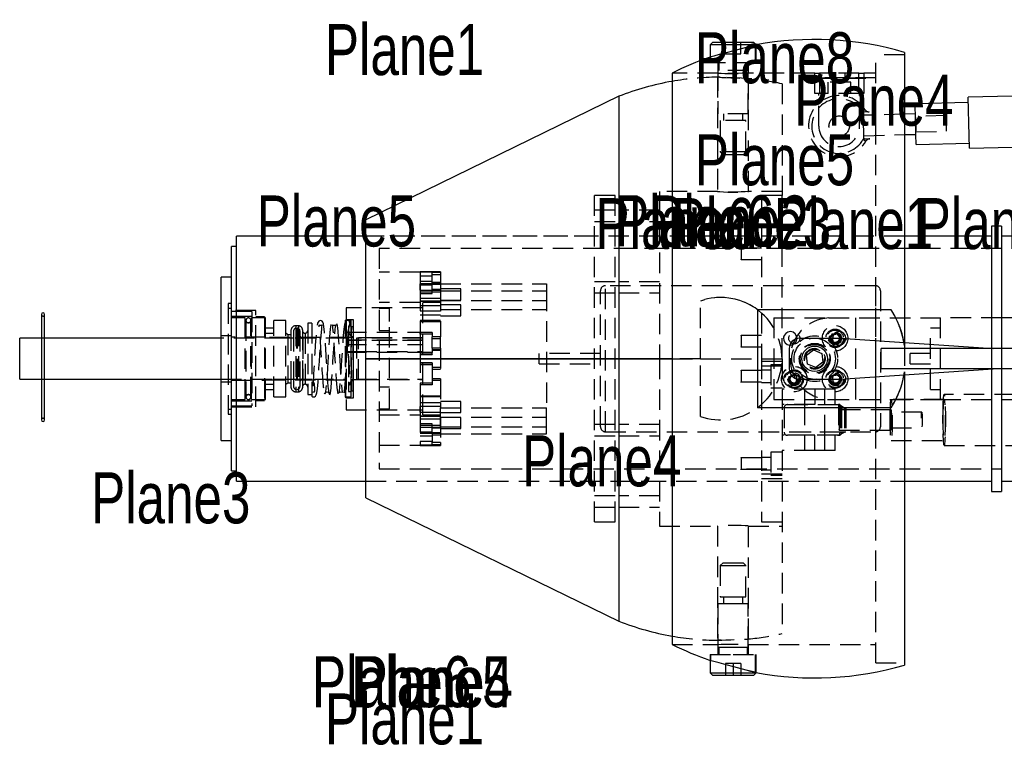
# Model space of a CAD drawing. Extents: x 7 to 1111, y 4 to 855.
# Tile 14 of 18: x 807 to 869, y 192 to 237. Entities that reach past the tile are written whole.
import ezdxf

# ---------------------------------------------------------------- set-up
doc = ezdxf.new("R2010")
doc.units = 0
doc.linetypes.add('SLDHIDDEN0', pattern=[1.905, 1.27, -0.635])
doc.layers.get('0').update_dxf_attribs({"linetype": 'CONTINUOUS'})

msp = doc.modelspace()

# ---------------------------------------------------------------- linework, layer by layer
at = {"color": 7, "linetype": 'CONTINUOUS'}
for p, q in [((850.547, 235.585), (850.405, 235.442)), ((850.405, 235.442), (850.405, 234.674)), ((853.26, 235.442), (850.405, 235.442)), ((853.117, 235.585), (850.547, 235.585)), ((853.26, 235.442), (853.117, 235.585)), ((853.26, 235.431), (853.26, 235.442)), ((862.5, 234.968), (862.5, 216.903)), ((848.042, 233.68), (848.042, 198.12)), ((844.72, 232.235), (828.972, 224.554)), ((844.72, 232.235), (844.72, 215.9)), ((878.412, 232.475), (866.46, 232.171)), ((866.468, 231.853), (863.167, 231.769)), ((863.216, 229.85), (863.167, 231.769)), ((866.521, 229.772), (866.46, 232.171)), ((863.183, 231.134), (862.5, 231.117)), ((863.189, 230.914), (863.2, 230.499)), ((863.2, 230.499), (863.193, 230.746)), ((863.2, 230.499), (863.21, 230.085)), ((863.2, 230.499), (863.206, 230.253)), ((862.5, 229.846), (863.216, 229.865)), ((863.232, 229.23), (863.216, 229.85)), ((866.541, 228.997), (866.521, 229.772)), ((863.232, 229.23), (866.533, 229.314)), ((866.541, 228.997), (878.493, 229.302)), ((828.972, 207.246), (828.972, 224.554)), ((868.547, 224.155), (867.912, 224.155)), ((867.912, 224.155), (867.912, 216.543)), ((868.547, 224.155), (868.547, 216.535)), ((828.972, 223.52), (820.922, 223.52)), ((820.922, 208.28), (820.922, 223.52)), ((867.912, 223.52), (862.5, 223.52)), ((871.087, 223.52), (868.547, 223.52)), ((820.922, 222.885), (820.611, 222.885)), ((820.611, 208.915), (820.611, 222.885)), ((820.611, 220.98), (819.976, 220.98)), ((819.976, 210.82), (819.976, 220.98)), ((861.668, 218.948), (853.356, 218.948)), ((853.356, 218.948), (853.356, 212.852)), ((808.79, 218.658), (808.79, 212.091)), ((808.993, 212.091), (808.993, 218.658)), ((808.79, 217.176), (807.44, 217.176)), ((807.44, 216.85), (807.44, 217.176)), ((819.976, 217.176), (808.993, 217.176)), ((855.962, 217.17), (858.502, 217.17)), ((858.502, 217.17), (868.027, 216.535)), ((807.44, 214.624), (807.44, 216.85)), ((855.327, 216.535), (855.327, 215.265)), ((861.042, 215.265), (861.042, 216.535)), ((879.875, 216.535), (861.042, 216.535)), ((844.72, 215.9), (828.972, 215.9)), ((828.972, 215.9), (844.72, 215.9)), ((844.72, 215.9), (844.72, 199.565)), ((844.72, 215.9), (848.042, 215.9)), ((848.042, 215.9), (844.72, 215.9)), ((858.502, 214.63), (868.027, 215.265)), ((879.875, 215.265), (861.042, 215.265)), ((867.912, 215.257), (867.912, 207.645)), ((868.547, 215.265), (868.547, 207.645)), ((807.44, 214.624), (808.79, 214.624)), ((808.993, 214.624), (819.976, 214.624)), ((855.962, 214.63), (858.502, 214.63)), ((862.5, 214.897), (862.5, 196.832)), ((861.668, 212.852), (853.356, 212.852)), ((861.672, 212.09), (861.65, 212.222)), ((861.672, 212.09), (861.666, 211.626)), ((861.678, 212.554), (861.672, 212.09)), ((861.672, 212.09), (861.694, 211.958)), ((819.976, 210.82), (820.611, 210.82)), ((820.611, 208.915), (820.922, 208.915)), ((820.922, 208.28), (828.972, 208.28)), ((862.5, 208.28), (867.912, 208.28)), ((868.547, 208.28), (871.087, 208.28)), ((828.972, 207.246), (844.72, 199.565)), ((867.912, 207.645), (868.547, 207.645)), ((850.405, 197.126), (850.405, 196.358)), ((850.405, 196.358), (850.547, 196.215)), ((850.405, 196.358), (851.832, 196.358)), ((850.547, 196.215), (851.832, 196.215)), ((851.832, 196.358), (853.26, 196.358)), ((851.832, 196.215), (853.117, 196.215)), ((853.117, 196.215), (853.26, 196.358)), ((853.26, 196.358), (853.26, 196.369))]:
    msp.add_line(p, q, dxfattribs=at)
at = {"color": 9, "linetype": 'SLDHIDDEN0'}
for p, q in [((851.355, 234.869), (851.355, 235.585)), ((851.355, 234.869), (851.355, 235.585)), ((851.832, 234.869), (851.832, 235.585)), ((851.832, 234.869), (851.832, 235.585)), ((852.31, 234.869), (852.31, 235.585)), ((852.31, 234.869), (852.31, 235.585)), ((853.229, 234.315), (853.229, 235.421)), ((853.26, 234.315), (853.26, 235.431)), ((850.405, 234.674), (850.405, 234.315)), ((850.435, 234.689), (850.435, 234.315)), ((851.355, 234.869), (851.832, 234.869)), ((851.355, 234.869), (851.355, 234.869)), ((851.832, 234.869), (852.31, 234.869)), ((862.5, 234.823), (860.722, 234.823)), ((860.722, 215.9), (860.722, 234.823)), ((853.26, 234.315), (850.405, 234.315)), ((850.88, 234.315), (850.88, 233.68)), ((850.938, 234.315), (850.938, 233.843)), ((852.726, 233.843), (852.726, 234.315)), ((852.785, 233.679), (852.785, 234.315)), ((850.88, 233.68), (848.042, 233.68)), ((850.885, 233.843), (850.885, 231.14)), ((852.78, 233.843), (850.885, 233.843)), ((856.912, 233.68), (852.773, 233.68)), ((852.78, 231.14), (852.78, 233.843)), ((856.912, 232.41), (856.912, 233.68)), ((856.912, 233.68), (857.217, 233.68)), ((857.217, 233.68), (857.217, 232.41)), ((859.655, 233.68), (857.217, 233.68)), ((858.056, 233.68), (858.056, 233.111)), ((858.816, 233.111), (858.816, 233.68)), ((859.655, 232.41), (859.655, 233.68)), ((859.655, 233.68), (859.96, 233.68)), ((859.96, 233.68), (859.96, 232.41)), ((860.722, 233.68), (859.96, 233.68)), ((850.867, 233.426), (850.867, 226.313)), ((852.797, 226.314), (852.797, 233.341)), ((854.88, 233.007), (854.88, 226.06)), ((856.912, 233.375), (860.722, 233.375)), ((860.722, 233.375), (856.912, 233.375)), ((856.912, 233.371), (860.722, 233.371)), ((857.722, 233.111), (857.722, 232.41)), ((859.151, 233.111), (857.722, 233.111)), ((859.151, 232.41), (859.151, 233.111)), ((857.217, 232.41), (856.912, 232.41)), ((857.166, 230.378), (857.166, 232.41)), ((859.655, 232.41), (857.217, 232.41)), ((859.96, 232.41), (859.655, 232.41)), ((859.706, 230.378), (859.706, 232.41)), ((852.78, 231.14), (850.885, 231.14)), ((851.23, 231.14), (851.23, 230.718)), ((852.434, 230.718), (852.434, 231.14)), ((859.871, 231.293), (860.042, 231.403)), ((860.042, 231.403), (859.871, 231.293)), ((860.307, 231.262), (859.938, 231.252)), ((859.938, 231.252), (859.939, 231.208)), ((859.98, 229.626), (859.939, 231.208)), ((862.5, 231.117), (859.943, 231.052)), ((865.092, 231.031), (863.187, 230.982)), ((865.11, 230.301), (865.092, 231.031)), ((851.04, 230.718), (851.04, 228.767)), ((852.625, 230.718), (851.04, 230.718)), ((852.625, 228.767), (852.625, 230.718)), ((859.976, 229.782), (862.5, 229.846)), ((863.212, 230.017), (865.116, 230.066)), ((865.116, 230.066), (865.11, 230.301)), ((859.916, 229.537), (860.092, 229.437)), ((860.092, 229.437), (859.916, 229.537)), ((859.98, 229.626), (859.981, 229.581)), ((859.981, 229.581), (860.35, 229.591)), ((851.04, 228.767), (851.206, 228.6)), ((852.625, 228.767), (851.04, 228.767)), ((852.458, 228.6), (851.206, 228.6)), ((852.458, 228.6), (852.625, 228.767)), ((850.879, 226.314), (847.26, 226.314)), ((847.26, 226.314), (847.26, 215.9)), ((854.88, 226.314), (852.797, 226.314)), ((844.487, 226.06), (843.217, 226.06)), ((843.217, 205.74), (843.217, 226.06)), ((844.487, 205.74), (844.487, 226.06)), ((853.61, 226.06), (853.61, 218.74)), ((854.88, 226.06), (853.61, 226.06)), ((854.88, 215.9), (854.88, 226.06)), ((844.487, 225.141), (843.217, 225.141)), ((847.26, 225.141), (844.72, 225.141)), ((843.217, 224.439), (844.487, 224.439)), ((844.72, 224.439), (847.26, 224.439)), ((843.217, 223.52), (828.972, 223.52)), ((847.26, 223.52), (828.972, 223.52)), ((862.5, 223.52), (844.487, 223.52)), ((868.547, 222.758), (829.812, 222.758)), ((829.812, 222.758), (829.812, 209.042)), ((852.341, 222.778), (852.34, 222.808)), ((852.34, 222.808), (852.34, 222.048)), ((852.341, 222.778), (852.341, 222.077)), ((853.61, 222.778), (852.341, 222.778)), ((852.34, 222.048), (852.341, 222.077)), ((852.341, 222.077), (853.61, 222.077)), ((832.352, 221.288), (829.812, 221.288)), ((833.622, 221.298), (832.352, 221.298)), ((832.352, 221.298), (832.352, 220.556)), ((833.114, 221.284), (832.352, 221.284)), ((833.114, 220.709), (833.114, 221.284)), ((833.622, 221.257), (833.114, 221.257)), ((833.622, 221.298), (833.622, 220.556)), ((833.114, 221.045), (832.352, 221.045)), ((833.114, 220.709), (832.352, 220.709)), ((833.622, 221.123), (833.114, 221.123)), ((833.114, 219.955), (833.114, 220.709)), ((833.622, 220.653), (833.114, 220.653)), ((844.487, 220.696), (843.217, 220.696)), ((847.26, 220.696), (844.72, 220.696)), ((832.352, 220.556), (832.352, 220.157)), ((833.622, 220.556), (832.352, 220.556)), ((832.352, 220.157), (832.352, 220.556)), ((833.114, 220.471), (832.352, 220.471)), ((832.352, 220.157), (833.622, 220.157)), ((832.352, 220.157), (832.352, 217.532)), ((833.622, 220.051), (832.352, 220.051)), ((833.622, 220.519), (833.114, 220.519)), ((833.114, 220.23), (833.622, 220.23)), ((833.622, 220.566), (840.226, 220.566)), ((833.622, 220.566), (833.622, 220.135)), ((834.892, 220.245), (833.622, 220.245)), ((833.622, 220.135), (840.226, 220.135)), ((833.622, 220.135), (833.622, 217.262)), ((833.622, 220.135), (833.622, 217.262)), ((834.892, 219.554), (834.892, 220.245)), ((840.226, 220.566), (840.226, 220.135)), ((840.226, 220.135), (840.226, 212.842)), ((843.217, 219.994), (844.487, 219.994)), ((843.579, 211.671), (843.579, 220.129)), ((860.686, 220.447), (843.897, 220.447)), ((843.897, 211.358), (843.897, 220.442)), ((844.72, 219.994), (847.26, 219.994)), ((860.686, 220.442), (860.686, 211.358)), ((861.004, 220.129), (861.004, 211.671)), ((832.352, 219.393), (829.812, 219.393)), ((832.352, 219.955), (833.114, 219.955)), ((833.622, 219.652), (832.352, 219.652)), ((832.352, 219.496), (833.622, 219.496)), ((833.622, 219.456), (832.352, 219.456)), ((833.622, 219.4), (832.522, 219.4)), ((832.522, 212.4), (832.522, 219.4)), ((833.622, 219.554), (834.892, 219.554)), ((833.622, 219.533), (840.226, 219.533)), ((849.8, 215.9), (849.8, 219.492)), ((820.611, 219.347), (820.409, 219.347)), ((820.409, 219.347), (820.409, 212.453)), ((820.611, 219.031), (820.409, 219.031)), ((822.135, 218.897), (820.611, 218.897)), ((821.881, 218.83), (820.611, 218.83)), ((821.881, 218.83), (821.881, 212.97)), ((822.135, 212.903), (822.135, 218.897)), ((832.522, 219.075), (827.76, 219.075)), ((827.76, 219.075), (827.76, 212.725)), ((830.447, 219.018), (829.812, 219.018)), ((830.447, 218.22), (830.447, 219.018)), ((832.352, 219.217), (833.622, 219.217)), ((833.622, 218.855), (832.352, 218.855)), ((834.892, 219.252), (833.622, 219.252)), ((833.622, 218.958), (840.226, 218.958)), ((834.892, 218.955), (834.892, 219.252)), ((834.892, 218.561), (834.892, 218.955)), ((853.61, 218.74), (853.61, 215.9)), ((821.881, 218.519), (820.611, 218.519)), ((821.477, 218.44), (820.611, 218.44)), ((821.477, 213.36), (821.477, 218.44)), ((821.871, 218.136), (821.477, 218.136)), ((821.521, 218.287), (821.521, 213.513)), ((821.828, 213.513), (821.828, 218.287)), ((822.745, 218.44), (821.871, 218.44)), ((821.871, 213.36), (821.871, 218.44)), ((822.68, 218.498), (822.135, 218.498)), ((822.68, 218.498), (822.68, 213.302)), ((822.745, 213.36), (822.745, 218.44)), ((824, 218.28), (823.253, 218.28)), ((823.253, 213.52), (823.253, 218.28)), ((824, 213.52), (824, 218.28)), ((827.714, 213.502), (827.714, 218.298)), ((828.07, 218.28), (827.714, 218.28)), ((828.222, 218.324), (827.74, 218.324)), ((827.74, 213.476), (827.74, 218.324)), ((828.07, 213.52), (828.07, 218.28)), ((828.222, 213.476), (828.222, 218.324)), ((830.447, 212.782), (830.447, 218.22)), ((832.352, 218.63), (833.622, 218.63)), ((833.622, 218.287), (832.352, 218.287)), ((832.352, 218.226), (833.622, 218.226)), ((833.622, 218.561), (834.892, 218.561)), ((854.372, 218.44), (857.784, 218.44)), ((854.372, 218.44), (854.372, 213.36)), ((857.784, 218.44), (864.737, 218.44)), ((857.784, 218.44), (857.784, 218.44)), ((859.452, 218.44), (859.452, 213.36)), ((868.547, 218.44), (864.737, 218.44)), ((864.737, 213.36), (864.737, 218.44)), ((871.087, 218.44), (868.547, 218.44)), ((823.253, 217.812), (822.745, 217.812)), ((824.321, 217.652), (824.321, 214.661)), ((824.484, 217.63), (824.484, 214.677)), ((824.781, 217.957), (824.626, 217.957)), ((824.626, 217.956), (824.626, 213.846)), ((824.662, 217.807), (824.662, 213.995)), ((824.699, 217.807), (824.699, 213.995)), ((824.781, 217.956), (824.781, 213.846)), ((824.877, 217.63), (824.877, 214.677)), ((825.035, 217.703), (825.035, 214.625)), ((825.625, 218.117), (825.365, 218.117)), ((825.365, 218.117), (825.365, 214.332)), ((825.625, 218.117), (825.625, 214.332)), ((827.76, 217.551), (832.522, 217.551)), ((828.07, 217.934), (827.905, 217.934)), ((827.905, 217.934), (827.905, 214.461)), ((828.197, 217.888), (828.064, 217.888)), ((828.064, 217.888), (828.064, 214.494)), ((828.197, 213.917), (828.197, 217.883)), ((830.447, 217.646), (829.812, 217.646)), ((832.352, 217.532), (832.352, 216.284)), ((833.114, 217.532), (832.352, 217.532)), ((832.352, 217.422), (832.352, 217.532)), ((833.114, 217.532), (833.114, 217.262)), ((864.737, 217.805), (864.128, 217.805)), ((864.128, 213.995), (864.128, 217.805)), ((808.993, 217.176), (808.79, 217.176)), ((820.611, 217.329), (819.976, 217.329)), ((827.76, 217.176), (819.976, 217.176)), ((822.745, 217.237), (820.611, 217.237)), ((828.064, 217.213), (822.68, 217.213)), ((823.253, 217.476), (822.745, 217.476)), ((824, 217.17), (823.253, 217.17)), ((824.128, 217.391), (824, 217.485)), ((824.484, 217.17), (824, 217.17)), ((824.128, 217.391), (824.128, 214.845)), ((824.321, 217.391), (824.128, 217.391)), ((825.055, 217.17), (825.055, 214.633)), ((825.625, 217.17), (825.055, 217.17)), ((825.2, 217.485), (825.2, 214.779)), ((827.76, 217.074), (832.522, 217.074)), ((828.395, 217.036), (827.76, 217.036)), ((828.197, 217.262), (828.064, 217.262)), ((829.812, 217.195), (828.064, 217.195)), ((828.197, 217.257), (828.197, 214.543)), ((828.197, 217.17), (828.197, 214.63)), ((832.522, 217.176), (828.395, 217.176)), ((828.395, 217.176), (828.395, 214.624)), ((832.522, 217.036), (828.395, 217.036)), ((832.522, 217.2), (828.522, 217.2)), ((828.522, 214.6), (828.522, 217.2)), ((833.114, 217.422), (832.352, 217.422)), ((833.622, 217.262), (833.114, 217.262)), ((833.114, 217.147), (833.114, 217.262)), ((833.622, 217.147), (833.114, 217.147)), ((833.114, 216.564), (833.114, 217.147)), ((833.622, 217.147), (833.622, 217.262)), ((833.622, 216.564), (833.622, 217.147)), ((852.341, 217.343), (852.34, 217.372)), ((852.34, 217.372), (852.34, 216.612)), ((852.341, 217.343), (852.341, 216.642)), ((853.61, 217.343), (852.341, 217.343)), ((857.988, 217.424), (857.865, 217.129)), ((857.865, 217.129), (858.06, 216.875)), ((858.305, 217.465), (857.988, 217.424)), ((858.06, 216.875), (858.377, 216.916)), ((858.499, 217.211), (858.305, 217.465)), ((858.377, 216.916), (858.499, 217.211)), ((862.5, 216.903), (862.5, 216.723)), ((827.76, 216.794), (832.522, 216.794)), ((827.76, 216.355), (828.395, 216.355)), ((827.76, 216.318), (832.522, 216.318)), ((828.395, 216.355), (832.522, 216.355)), ((833.622, 216.564), (833.114, 216.564)), ((833.114, 216.564), (833.114, 216.284)), ((833.622, 216.448), (833.114, 216.448)), ((833.114, 216.442), (833.622, 216.442)), ((833.622, 216.564), (833.622, 213.169)), ((852.34, 216.612), (852.341, 216.642)), ((852.341, 216.642), (853.61, 216.642)), ((856.404, 216.115), (856.844, 216.447)), ((856.844, 216.447), (857.352, 216.233)), ((862.5, 216.723), (862.5, 215.077)), ((867.912, 216.543), (867.912, 215.257)), ((868.547, 216.535), (868.547, 215.265)), ((833.114, 216.284), (832.352, 216.284)), ((832.352, 216.284), (832.352, 213.169)), ((833.114, 216.174), (832.352, 216.174)), ((832.352, 216.163), (833.114, 216.163)), ((833.114, 216.174), (833.114, 216.284)), ((833.114, 216.174), (833.114, 216.163)), ((843.579, 216.217), (839.769, 216.217)), ((839.769, 215.582), (839.769, 216.217)), ((847.26, 215.9), (847.26, 205.486)), ((848.042, 215.9), (849.8, 215.9)), ((849.8, 215.9), (848.042, 215.9)), ((849.8, 212.308), (849.8, 215.9)), ((849.8, 215.9), (854.88, 215.9)), ((849.8, 215.9), (853.61, 215.9)), ((853.61, 215.9), (853.61, 205.74)), ((853.61, 215.748), (854.88, 215.748)), ((854.88, 215.9), (854.88, 198.793)), ((856.472, 215.567), (856.404, 216.115)), ((857.42, 215.685), (856.98, 215.353)), ((857.352, 216.233), (857.42, 215.685)), ((860.722, 196.977), (860.722, 215.9)), ((864.128, 216.217), (862.858, 216.217)), ((862.858, 215.582), (862.858, 216.217)), ((833.114, 215.637), (832.352, 215.637)), ((833.114, 215.626), (832.352, 215.626)), ((833.114, 215.516), (832.352, 215.516)), ((833.114, 215.637), (833.114, 214.378)), ((833.622, 215.358), (833.114, 215.358)), ((833.622, 215.352), (833.114, 215.352)), ((833.622, 215.236), (833.114, 215.236)), ((839.769, 215.582), (843.579, 215.582)), ((852.341, 215.158), (852.34, 215.188)), ((852.34, 215.188), (852.34, 214.808)), ((852.341, 215.158), (852.341, 214.808)), ((853.61, 215.158), (852.341, 215.158)), ((854.88, 215.443), (853.61, 215.443)), ((854.179, 215.188), (853.61, 215.188)), ((854.88, 215.522), (854.179, 215.522)), ((854.179, 215.522), (854.179, 214.093)), ((856.98, 215.353), (856.472, 215.567)), ((862.5, 215.077), (862.5, 214.897)), ((862.858, 215.582), (864.128, 215.582)), ((808.79, 214.624), (808.993, 214.624)), ((819.976, 214.624), (827.76, 214.624)), ((819.976, 214.471), (820.611, 214.471)), ((820.611, 214.563), (822.745, 214.563)), ((822.68, 214.587), (828.064, 214.587)), ((823.253, 214.63), (824, 214.63)), ((824, 214.63), (824.484, 214.63)), ((824.128, 214.845), (824.128, 214.409)), ((824.321, 214.661), (824.321, 214.148)), ((824.484, 214.677), (824.484, 214.17)), ((824.877, 214.677), (824.877, 214.17)), ((825.035, 214.625), (825.035, 214.097)), ((825.055, 214.63), (825.625, 214.63)), ((825.2, 214.779), (825.2, 214.315)), ((827.905, 214.461), (827.905, 213.866)), ((828.064, 214.605), (829.812, 214.605)), ((828.064, 214.538), (828.197, 214.538)), ((828.064, 214.494), (828.064, 213.912)), ((828.395, 214.624), (832.522, 214.624)), ((828.522, 214.6), (832.522, 214.6)), ((833.622, 214.653), (833.114, 214.653)), ((833.622, 214.538), (833.114, 214.538)), ((852.34, 214.808), (852.34, 214.428)), ((852.34, 214.428), (852.341, 214.457)), ((852.341, 214.808), (852.341, 214.457)), ((852.341, 214.457), (853.61, 214.457)), ((855.386, 214.821), (855.349, 214.503)), ((855.349, 214.503), (855.605, 214.312)), ((855.679, 214.948), (855.386, 214.821)), ((855.936, 214.757), (855.679, 214.948)), ((855.899, 214.439), (855.936, 214.757)), ((857.926, 214.821), (857.889, 214.503)), ((857.889, 214.503), (858.145, 214.312)), ((858.219, 214.948), (857.926, 214.821)), ((858.02, 214.63), (858.03, 214.566)), ((858.476, 214.757), (858.219, 214.948)), ((858.439, 214.439), (858.476, 214.757)), ((822.745, 214.324), (823.253, 214.324)), ((822.745, 213.988), (823.253, 213.988)), ((824, 214.315), (824.128, 214.409)), ((824.128, 214.409), (824.321, 214.409)), ((824.626, 213.843), (824.781, 213.843)), ((825.365, 214.332), (825.365, 213.683)), ((825.625, 214.442), (825.625, 213.797)), ((825.625, 214.332), (825.625, 213.683)), ((825.625, 213.847), (825.625, 213.573)), ((827.905, 213.866), (828.07, 213.866)), ((828.064, 213.912), (828.197, 213.912)), ((829.812, 214.154), (830.447, 214.154)), ((833.114, 214.378), (832.352, 214.378)), ((833.114, 214.268), (832.352, 214.268)), ((833.114, 214.378), (833.114, 214.268)), ((853.61, 214.428), (854.179, 214.428)), ((854.179, 214.093), (854.88, 214.093)), ((856.912, 214), (854.88, 214)), ((855.605, 214.312), (855.899, 214.439)), ((856.277, 214), (856.277, 213.045)), ((856.912, 214), (856.912, 213.045)), ((856.912, 214), (856.912, 213.045)), ((858.182, 214), (856.912, 214)), ((857.547, 213.045), (857.547, 214)), ((858.145, 214.312), (858.439, 214.439)), ((858.182, 213.045), (858.182, 214)), ((864.128, 213.995), (864.737, 213.995)), ((820.611, 213.36), (821.477, 213.36)), ((820.611, 213.281), (821.881, 213.281)), ((821.477, 213.664), (821.871, 213.664)), ((821.871, 213.36), (822.745, 213.36)), ((822.135, 213.302), (822.68, 213.302)), ((823.253, 213.52), (824, 213.52)), ((825.365, 213.683), (825.625, 213.683)), ((827.714, 213.52), (828.07, 213.52)), ((827.74, 213.476), (828.222, 213.476)), ((833.622, 213.574), (832.352, 213.574)), ((833.622, 213.53), (832.352, 213.53)), ((834.892, 213.239), (833.622, 213.239)), ((834.892, 212.548), (834.892, 213.239)), ((854.372, 213.36), (857.784, 213.36)), ((857.784, 213.36), (864.737, 213.36)), ((857.784, 213.36), (864.737, 213.36)), ((857.784, 213.36), (857.784, 213.36)), ((864.97, 213.36), (861.672, 213.36)), ((864.737, 213.36), (868.547, 213.36)), ((905.564, 213.678), (864.97, 213.678)), ((868.547, 213.36), (871.087, 213.36)), ((820.409, 212.769), (820.611, 212.769)), ((820.611, 212.97), (821.881, 212.97)), ((820.611, 212.903), (822.135, 212.903)), ((827.76, 212.725), (832.522, 212.725)), ((829.812, 212.782), (830.447, 212.782)), ((832.352, 213.169), (832.352, 212.587)), ((832.352, 213.169), (833.622, 213.169)), ((833.622, 212.924), (832.352, 212.924)), ((832.352, 212.582), (832.352, 212.924)), ((833.622, 213.169), (833.622, 212.842)), ((833.622, 212.267), (833.622, 212.842)), ((833.622, 212.842), (840.226, 212.842)), ((840.226, 212.267), (840.226, 212.842)), ((856.912, 213.045), (854.88, 213.045)), ((855.007, 212.842), (855.007, 211.338)), ((858.589, 212.842), (855.008, 212.842)), ((855.21, 213.045), (858.326, 213.045)), ((856.277, 213.045), (856.277, 211.135)), ((857.547, 211.135), (857.547, 213.045)), ((858.326, 213.045), (858.397, 213.045)), ((858.397, 213.045), (858.395, 213.043)), ((858.395, 213.043), (858.395, 211.137)), ((858.472, 213.045), (858.397, 213.045)), ((861.672, 212.725), (858.434, 212.725)), ((858.474, 213.043), (858.472, 213.045)), ((858.474, 213.043), (858.474, 211.137)), ((858.495, 212.842), (858.495, 211.338)), ((858.763, 212.842), (858.495, 212.842)), ((858.589, 212.842), (858.589, 211.338)), ((858.589, 212.842), (858.842, 212.842)), ((858.763, 212.842), (858.763, 211.338)), ((858.842, 212.842), (858.842, 211.338)), ((820.409, 212.453), (820.611, 212.453)), ((829.812, 212.408), (832.352, 212.408)), ((832.352, 212.582), (833.622, 212.582)), ((832.352, 212.582), (832.352, 210.755)), ((832.352, 212.344), (833.622, 212.344)), ((833.622, 212.304), (832.352, 212.304)), ((833.622, 212.148), (832.352, 212.148)), ((832.522, 212.4), (833.622, 212.4)), ((833.622, 212.548), (834.892, 212.548)), ((833.622, 212.267), (840.226, 212.267)), ((833.622, 211.57), (833.622, 212.267)), ((833.622, 212.267), (833.622, 210.677)), ((834.892, 212.246), (833.622, 212.246)), ((834.892, 211.555), (834.892, 212.246)), ((840.226, 211.234), (840.226, 212.267)), ((863.575, 212.573), (861.672, 212.573)), ((833.114, 211.845), (832.352, 211.845)), ((833.622, 211.749), (832.352, 211.749)), ((832.352, 211.643), (833.622, 211.643)), ((833.114, 211.329), (833.114, 211.845)), ((833.622, 211.57), (833.114, 211.57)), ((833.622, 211.665), (840.226, 211.665)), ((833.622, 211.555), (834.892, 211.555)), ((844.487, 211.806), (843.217, 211.806)), ((847.26, 211.806), (844.72, 211.806)), ((858.434, 211.455), (861.672, 211.455)), ((861.672, 211.607), (863.575, 211.607)), ((833.114, 211.329), (832.352, 211.329)), ((833.622, 211.244), (832.352, 211.244)), ((833.114, 211.091), (832.352, 211.091)), ((833.114, 211.329), (833.114, 210.755)), ((833.622, 211.281), (833.114, 211.281)), ((833.622, 211.147), (833.114, 211.147)), ((833.622, 211.234), (840.226, 211.234)), ((843.217, 211.104), (844.487, 211.104)), ((843.897, 211.353), (860.686, 211.353)), ((844.72, 211.104), (847.26, 211.104)), ((856.912, 211.135), (854.88, 211.135)), ((858.589, 211.338), (855.008, 211.338)), ((858.326, 211.135), (855.21, 211.135)), ((856.277, 211.135), (856.277, 210.18)), ((856.912, 210.18), (856.912, 211.135)), ((856.912, 210.18), (856.912, 211.135)), ((857.547, 210.18), (857.547, 211.135)), ((858.182, 210.18), (858.182, 211.135)), ((858.397, 211.135), (858.326, 211.135)), ((858.395, 211.137), (858.397, 211.135)), ((858.472, 211.135), (858.397, 211.135)), ((858.472, 211.135), (858.474, 211.137)), ((858.495, 211.338), (858.763, 211.338)), ((858.842, 211.338), (858.589, 211.338)), ((861.672, 210.82), (864.97, 210.82)), ((829.812, 210.512), (832.352, 210.512)), ((832.352, 210.755), (832.352, 210.516)), ((833.114, 210.755), (832.352, 210.755)), ((832.352, 210.755), (832.352, 210.516)), ((833.114, 210.516), (832.352, 210.516)), ((832.352, 210.516), (832.352, 210.503)), ((832.352, 210.503), (833.622, 210.503)), ((833.114, 210.677), (833.114, 210.755)), ((833.622, 210.677), (833.114, 210.677)), ((833.114, 210.543), (833.114, 210.677)), ((833.622, 210.543), (833.114, 210.543)), ((833.114, 210.516), (833.114, 210.543)), ((833.622, 210.677), (833.622, 210.543)), ((833.622, 210.543), (833.622, 210.503)), ((856.912, 210.18), (854.88, 210.18)), ((858.182, 210.18), (856.912, 210.18)), ((864.97, 210.503), (871.087, 210.503)), ((852.341, 209.723), (852.34, 209.752)), ((852.34, 209.752), (852.34, 209.372)), ((852.341, 209.723), (852.341, 209.372)), ((853.61, 209.723), (852.341, 209.723)), ((854.179, 209.752), (853.61, 209.752)), ((854.88, 210.087), (854.179, 210.087)), ((854.179, 210.087), (854.179, 208.658)), ((829.812, 209.042), (868.547, 209.042)), ((852.34, 209.372), (852.34, 208.992)), ((852.34, 208.992), (852.341, 209.022)), ((852.341, 209.372), (852.341, 209.022)), ((852.341, 209.022), (853.61, 209.022)), ((853.61, 208.992), (854.179, 208.992)), ((853.61, 208.737), (854.88, 208.737)), ((854.88, 208.432), (853.61, 208.432)), ((854.179, 208.658), (854.88, 208.658)), ((828.972, 208.28), (843.217, 208.28)), ((828.972, 208.28), (847.26, 208.28)), ((844.487, 208.28), (862.5, 208.28)), ((844.487, 207.361), (843.217, 207.361)), ((847.26, 207.361), (844.72, 207.361)), ((843.217, 206.659), (844.487, 206.659)), ((844.72, 206.659), (847.26, 206.659)), ((843.217, 205.74), (844.487, 205.74)), ((847.26, 205.486), (850.879, 205.486)), ((850.867, 205.487), (850.867, 198.374)), ((852.797, 205.486), (854.88, 205.486)), ((852.797, 198.459), (852.797, 205.486)), ((853.61, 205.74), (854.88, 205.74)), ((851.206, 203.2), (851.04, 203.033)), ((851.04, 203.033), (851.04, 201.082)), ((851.04, 203.033), (851.832, 203.033)), ((851.206, 203.2), (851.832, 203.2)), ((851.832, 203.2), (852.458, 203.2)), ((851.832, 203.033), (852.625, 203.033)), ((852.625, 203.033), (852.458, 203.2)), ((852.625, 201.082), (852.625, 203.033)), ((851.04, 201.082), (851.832, 201.082)), ((851.23, 201.082), (851.23, 200.66)), ((851.832, 201.082), (852.625, 201.082)), ((852.434, 200.66), (852.434, 201.082)), ((850.885, 200.66), (850.885, 197.957)), ((850.885, 200.66), (851.832, 200.66)), ((851.832, 200.66), (852.78, 200.66)), ((852.78, 197.957), (852.78, 200.66)), ((848.042, 198.12), (850.88, 198.12)), ((850.88, 198.12), (850.88, 197.485)), ((850.885, 197.957), (851.832, 197.957)), ((850.938, 197.957), (850.938, 197.485)), ((851.832, 197.957), (852.78, 197.957)), ((852.726, 197.485), (852.726, 197.957)), ((852.773, 198.12), (860.722, 198.12)), ((852.785, 197.485), (852.785, 198.121)), ((850.405, 197.485), (850.405, 197.126)), ((850.405, 197.485), (851.832, 197.485)), ((850.435, 197.485), (850.435, 197.111)), ((851.832, 197.485), (853.26, 197.485)), ((853.229, 196.379), (853.229, 197.485)), ((853.26, 196.369), (853.26, 197.485)), ((851.832, 196.931), (851.355, 196.931)), ((851.355, 196.931), (851.355, 196.215)), ((851.355, 196.931), (851.355, 196.215)), ((852.31, 196.931), (851.832, 196.931)), ((851.832, 196.931), (851.832, 196.215)), ((851.832, 196.931), (851.832, 196.215)), ((852.31, 196.931), (852.31, 196.931)), ((852.31, 196.931), (852.31, 196.215)), ((852.31, 196.931), (852.31, 196.215)), ((860.722, 196.977), (862.5, 196.977))]:
    msp.add_line(p, q, dxfattribs=at)
at = {"color": 7, "linetype": 'CONTINUOUS', "flags": 128}
for points in [[(853.212, 235.421), (853.195, 235.417), (853.026, 235.373), (852.731, 235.295), (852.334, 235.191), (851.87, 235.069), (851.393, 234.942), (850.964, 234.827), (850.642, 234.74), (850.466, 234.693), (850.453, 234.689)], [(853.212, 196.379), (853.195, 196.383), (853.026, 196.427), (852.731, 196.505), (852.334, 196.609), (851.87, 196.731), (851.393, 196.858), (850.964, 196.973), (850.642, 197.06), (850.466, 197.107), (850.453, 197.111)]]:
    msp.add_lwpolyline(points, dxfattribs=at)
at = {"color": 9, "linetype": 'SLDHIDDEN0', "flags": 128}
for points in [[(852.775, 235.307), (852.831, 235.322), (853.094, 235.39), (853.221, 235.423), (853.212, 235.421)], [(850.88, 233.68), (850.933, 233.677), (851.088, 233.67), (851.327, 233.662), (851.623, 233.656), (851.942, 233.655), (852.248, 233.659), (852.508, 233.667), (852.692, 233.675), (852.779, 233.68), (852.759, 233.679), (852.635, 233.673), (852.421, 233.664), (852.14, 233.657), (851.824, 233.654), (851.51, 233.657), (851.231, 233.665), (851.021, 233.673), (850.901, 233.679), (850.88, 233.68)], [(851.033, 233.418), (850.899, 233.423), (850.877, 233.424)], [(850.978, 233.42), (851.128, 233.413), (851.386, 233.402), (851.695, 233.389), (852.019, 233.375), (852.322, 233.361), (852.57, 233.351), (852.734, 233.343), (852.797, 233.341), (852.751, 233.343), (852.601, 233.349), (852.365, 233.36), (852.069, 233.372), (851.746, 233.387), (851.432, 233.4), (851.164, 233.412), (851.033, 233.418), (851.033, 233.418)], [(852.797, 226.314), (852.743, 226.309), (852.587, 226.297), (852.346, 226.282), (852.046, 226.271), (851.722, 226.27), (851.412, 226.278), (851.149, 226.292), (850.962, 226.306), (850.873, 226.313), (850.892, 226.312), (851.016, 226.301), (851.232, 226.287), (851.516, 226.274), (851.836, 226.269), (852.154, 226.274), (852.436, 226.287), (852.651, 226.301), (852.774, 226.312), (852.797, 226.314)], [(826.735, 213.702), (826.703, 213.761), (826.673, 213.927), (826.646, 214.169), (826.62, 214.46), (826.596, 214.774), (826.575, 215.09), (826.539, 215.672), (826.511, 216.131), (826.489, 216.482), (826.465, 216.848), (826.439, 217.224), (826.409, 217.584), (826.376, 217.888), (826.345, 218.073), (826.312, 218.174), (826.268, 218.235), (826.222, 218.265), (826.142, 218.277), (826.046, 218.231), (825.975, 218.111), (825.949, 217.997), (825.923, 217.816), (825.897, 217.555), (825.868, 217.2), (825.836, 216.746), (825.805, 216.243), (825.774, 215.746), (825.746, 215.282), (825.719, 214.868), (825.693, 214.514), (825.668, 214.218), (825.644, 213.99), (825.63, 213.889)], [(827.69, 218.144), (827.647, 218.025), (827.607, 217.731), (827.572, 217.336), (827.54, 216.904), (827.513, 216.481), (827.489, 216.1), (827.47, 215.778), (827.454, 215.521), (827.424, 215.04), (827.388, 214.538), (827.348, 214.089), (827.329, 213.925), (827.315, 213.832), (827.308, 213.792), (827.312, 213.788), (827.331, 213.805), (827.392, 213.835), (827.497, 213.827), (827.533, 213.818), (827.528, 213.867), (827.515, 213.962), (827.482, 214.276), (827.443, 214.78), (827.399, 215.442), (827.358, 216.114), (827.32, 216.723), (827.285, 217.23), (827.251, 217.638), (827.215, 217.943), (827.151, 218.176), (827.047, 218.269), (826.983, 218.278), (826.932, 218.265), (826.867, 218.213), (826.832, 218.149), (826.804, 218.044), (826.783, 217.916), (826.761, 217.73), (826.719, 217.26), (826.684, 216.753), (826.653, 216.272), (826.638, 216.017), (826.618, 215.696), (826.595, 215.318), (826.567, 214.9), (826.536, 214.474), (826.501, 214.089), (826.463, 213.808), (826.421, 213.702)], [(828.028, 218.093), (827.985, 218.209), (827.928, 218.259), (827.848, 218.28), (827.767, 218.259), (827.71, 218.209), (827.667, 218.093)], [(827.985, 218.092), (827.964, 218.209), (827.917, 218.259), (827.848, 218.28), (827.778, 218.259), (827.731, 218.209), (827.71, 218.093)], [(828.063, 217.914), (828.049, 218.02), (828.005, 218.144)], [(825.624, 213.572), (825.667, 213.534), (825.697, 213.524), (825.727, 213.52), (825.78, 213.527), (825.853, 213.573), (825.896, 213.643), (825.931, 213.774), (825.968, 214.04), (826.004, 214.435), (826.037, 214.875), (826.065, 215.316), (826.091, 215.726), (826.117, 216.15), (826.146, 216.62), (826.179, 217.104), (826.214, 217.552), (826.233, 217.738), (826.249, 217.87), (826.268, 217.997), (826.264, 218.011), (826.25, 217.997), (826.22, 217.978), (826.17, 217.963), (826.109, 217.97), (826.068, 217.989), (826.049, 218.002), (826.047, 217.969), (826.061, 217.859), (826.083, 217.668), (826.107, 217.398), (826.135, 217.035), (826.168, 216.536), (826.207, 215.905), (826.228, 215.55), (826.251, 215.182), (826.276, 214.813), (826.302, 214.461), (826.329, 214.147), (826.358, 213.892), (826.389, 213.72), (826.42, 213.656)], [(826.735, 213.656), (826.778, 213.774), (826.818, 214.068), (826.853, 214.463), (826.885, 214.895), (826.912, 215.318), (826.936, 215.699), (826.955, 216.021), (826.971, 216.277), (827.002, 216.759), (827.037, 217.261), (827.077, 217.71), (827.096, 217.875), (827.11, 217.968), (827.117, 218.008), (827.113, 218.012), (827.094, 217.995), (827.033, 217.965), (826.928, 217.972), (826.893, 217.979), (826.899, 217.919), (826.914, 217.808), (826.947, 217.483), (826.981, 217.041), (827.017, 216.492), (827.057, 215.854), (827.099, 215.175), (827.141, 214.558), (827.179, 214.115), (827.214, 213.833), (827.274, 213.623), (827.378, 213.531), (827.442, 213.522), (827.493, 213.535), (827.558, 213.587), (827.593, 213.651), (827.621, 213.756), (827.642, 213.883), (827.664, 214.07), (827.706, 214.539), (827.742, 215.046), (827.772, 215.526), (827.787, 215.782), (827.807, 216.103), (827.83, 216.481), (827.858, 216.899), (827.889, 217.325), (827.924, 217.71), (827.962, 217.992), (828.005, 218.098)], [(827.691, 218.098), (827.734, 217.987), (827.776, 217.666), (827.817, 217.183), (827.858, 216.596), (827.897, 215.965), (827.934, 215.347), (827.971, 214.788), (828.006, 214.325)], [(854.992, 217.285), (854.981, 217.258), (854.972, 217.17)], [(855.802, 217.137), (855.794, 217.266), (855.778, 217.303)], [(858.04, 217.055), (858.029, 217.083), (858.02, 217.17)], [(858.849, 217.196), (858.842, 217.074), (858.826, 217.037)], [(855.959, 215.942), (855.955, 215.9), (855.977, 215.769)], [(854.992, 214.515), (854.981, 214.542), (854.972, 214.63)], [(855.802, 214.663), (855.794, 214.534), (855.778, 214.497)], [(858.04, 214.745), (858.029, 214.717), (858.02, 214.63)], [(858.849, 214.604), (858.842, 214.726), (858.826, 214.763)], [(825.625, 214.218), (825.686, 214.226), (825.737, 214.25), (825.772, 214.287), (825.784, 214.33), (825.772, 214.373), (825.737, 214.409), (825.686, 214.433), (825.625, 214.442)], [(825.629, 213.814), (825.657, 213.826), (825.726, 213.837), (825.778, 213.843), (825.808, 213.887), (825.808, 214.031), (825.784, 214.336)], [(828.064, 214.243), (828.039, 214.261), (828.021, 214.282), (828.01, 214.305), (828.006, 214.33), (828.01, 214.354), (828.021, 214.377), (828.039, 214.398), (828.064, 214.416)], [(826.397, 213.707), (826.409, 213.739), (826.44, 213.781), (826.497, 213.821), (826.578, 213.838), (826.658, 213.82), (826.715, 213.781), (826.746, 213.739), (826.758, 213.707)], [(826.44, 213.707), (826.441, 213.739), (826.461, 213.781), (826.508, 213.821), (826.578, 213.838), (826.647, 213.821), (826.694, 213.781), (826.714, 213.739), (826.715, 213.708)], [(861.614, 212.437), (861.618, 212.65), (861.623, 212.845), (861.63, 213.015), (861.639, 213.155), (861.649, 213.262), (861.659, 213.33), (861.67, 213.359), (861.68, 213.347), (861.691, 213.295), (861.701, 213.204), (861.71, 213.077), (861.718, 212.918), (861.724, 212.733), (861.728, 212.527), (861.731, 212.307), (861.732, 212.08), (861.731, 211.853), (861.728, 211.634), (861.723, 211.43), (861.717, 211.247), (861.709, 211.091), (861.7, 210.967), (861.69, 210.879), (861.679, 210.83), (861.669, 210.822), (861.658, 210.854), (861.648, 210.926), (861.638, 211.036), (861.63, 211.179), (861.623, 211.352), (861.617, 211.548), (861.614, 211.762), (861.612, 211.986), (861.612, 212.214), (861.614, 212.437)], [(864.898, 212.524), (864.902, 212.764), (864.908, 212.986), (864.915, 213.184), (864.925, 213.355), (864.935, 213.492), (864.946, 213.593), (864.958, 213.656), (864.97, 213.677), (864.982, 213.658), (864.994, 213.598), (865.005, 213.499), (865.015, 213.364), (865.024, 213.195), (865.032, 212.998), (865.038, 212.777), (865.042, 212.539), (865.045, 212.289), (865.045, 212.034), (865.044, 211.78), (865.041, 211.534), (865.036, 211.303), (865.029, 211.092), (865.02, 210.907), (865.011, 210.752), (865, 210.633), (864.988, 210.55), (864.977, 210.508), (864.964, 210.507), (864.952, 210.547), (864.941, 210.627), (864.93, 210.744), (864.92, 210.897), (864.912, 211.08), (864.905, 211.29), (864.9, 211.52), (864.896, 211.765), (864.895, 212.018), (864.895, 212.274), (864.898, 212.524)], [(864.912, 212.437), (864.916, 212.65), (864.922, 212.845), (864.929, 213.015), (864.937, 213.155), (864.947, 213.262), (864.957, 213.33), (864.968, 213.359), (864.979, 213.347), (864.989, 213.295), (864.999, 213.204), (865.008, 213.077), (865.016, 212.918), (865.022, 212.733), (865.027, 212.527), (865.03, 212.307), (865.03, 212.08), (865.029, 211.853), (865.026, 211.634), (865.022, 211.43), (865.015, 211.247), (865.007, 211.091), (864.998, 210.967), (864.988, 210.879), (864.978, 210.83), (864.967, 210.822), (864.956, 210.854), (864.946, 210.926), (864.936, 211.036), (864.928, 211.179), (864.921, 211.352), (864.916, 211.548), (864.912, 211.762), (864.91, 211.986), (864.91, 212.214), (864.912, 212.437)], [(858.495, 212.842), (858.492, 212.881), (858.482, 212.92), (858.467, 212.955), (858.446, 212.986), (858.42, 213.011), (858.391, 213.03), (858.359, 213.041), (858.326, 213.045)], [(858.395, 213.043), (858.527, 213.004), (858.762, 212.843), (858.763, 212.842)], [(858.465, 212.09), (858.464, 212.254), (858.461, 212.408), (858.456, 212.539), (858.45, 212.64), (858.442, 212.703), (858.434, 212.725), (858.427, 212.703), (858.419, 212.64), (858.413, 212.539), (858.408, 212.408), (858.405, 212.254), (858.404, 212.09), (858.405, 211.926), (858.408, 211.773), (858.413, 211.641), (858.419, 211.54), (858.427, 211.477), (858.434, 211.455), (858.442, 211.477), (858.45, 211.54), (858.456, 211.641), (858.461, 211.773), (858.464, 211.926), (858.465, 212.09)], [(858.589, 212.842), (858.585, 212.881), (858.575, 212.92), (858.559, 212.955), (858.536, 212.986), (858.509, 213.011), (858.478, 213.03), (858.445, 213.041), (858.41, 213.045)], [(861.702, 212.09), (861.701, 212.254), (861.698, 212.408), (861.693, 212.539), (861.687, 212.64), (861.68, 212.703), (861.672, 212.725), (861.664, 212.703), (861.657, 212.64), (861.65, 212.539), (861.646, 212.408), (861.643, 212.254), (861.642, 212.09), (861.643, 211.926), (861.646, 211.773), (861.65, 211.641), (861.657, 211.54), (861.664, 211.477), (861.672, 211.455), (861.68, 211.477), (861.687, 211.54), (861.693, 211.641), (861.698, 211.773), (861.701, 211.926), (861.702, 212.09)], [(861.65, 212.222), (861.653, 212.353), (861.657, 212.461), (861.663, 212.535), (861.67, 212.57), (861.676, 212.563), (861.683, 212.513), (861.688, 212.426), (861.692, 212.309), (861.694, 212.172), (861.695, 212.029), (861.693, 211.89), (861.689, 211.77), (861.684, 211.677), (861.677, 211.622), (861.671, 211.608), (861.664, 211.637), (861.658, 211.706), (861.653, 211.809), (861.65, 211.938), (861.649, 212.079), (861.65, 212.222)], [(863.553, 212.222), (863.555, 212.353), (863.56, 212.461), (863.566, 212.535), (863.572, 212.57), (863.579, 212.563), (863.586, 212.513), (863.591, 212.426), (863.595, 212.309), (863.597, 212.172), (863.597, 212.029), (863.596, 211.89), (863.592, 211.77), (863.587, 211.677), (863.58, 211.622), (863.573, 211.608), (863.567, 211.637), (863.561, 211.706), (863.556, 211.809), (863.553, 211.938), (863.552, 212.079), (863.553, 212.222)], [(858.326, 211.135), (858.359, 211.139), (858.391, 211.15), (858.42, 211.169), (858.446, 211.194), (858.467, 211.225), (858.482, 211.26), (858.492, 211.299), (858.495, 211.338)], [(858.763, 211.338), (858.762, 211.337), (858.527, 211.176), (858.395, 211.137)], [(858.41, 211.135), (858.445, 211.139), (858.478, 211.15), (858.509, 211.169), (858.536, 211.194), (858.559, 211.225), (858.575, 211.26), (858.585, 211.299), (858.589, 211.338)], [(852.797, 205.486), (852.743, 205.491), (852.587, 205.503), (852.346, 205.518), (852.046, 205.529), (851.722, 205.53), (851.412, 205.522), (851.149, 205.508), (850.962, 205.494), (850.873, 205.487), (850.879, 205.487)], [(851.1, 198.385), (851.033, 198.382), (850.899, 198.377), (850.87, 198.375), (850.95, 198.379), (851.128, 198.387), (851.386, 198.398), (851.695, 198.411), (852.019, 198.425), (852.322, 198.439), (852.57, 198.449), (852.734, 198.457), (852.797, 198.459), (852.793, 198.459)], [(850.88, 198.12), (850.933, 198.123), (851.088, 198.13), (851.327, 198.138), (851.623, 198.144), (851.942, 198.145), (852.248, 198.141), (852.508, 198.133), (852.692, 198.125), (852.779, 198.12), (852.773, 198.121)], [(852.775, 196.493), (852.831, 196.478), (853.094, 196.41), (853.221, 196.377), (853.212, 196.379)]]:
    msp.add_lwpolyline(points, dxfattribs=at)
at = {"color": 9, "linetype": 'SLDHIDDEN0'}
for centre, radius in [((858.436, 230.378), 0.635), ((855.642, 217.17), 0.345), ((858.182, 217.17), 0.792), ((858.182, 217.17), 0.574), ((858.182, 217.17), 0.517), ((858.182, 217.17), 0.396), ((858.182, 217.17), 0.366), ((858.182, 217.17), 0.351), ((858.182, 217.17), 0.345), ((856.912, 215.9), 1.427), ((856.912, 215.9), 1.285), ((858.182, 217.17), 0.256), ((856.912, 215.9), 0.958), ((856.912, 215.9), 0.947), ((856.912, 215.9), 0.894), ((856.912, 215.9), 0.648), ((856.912, 215.9), 0.626), ((856.912, 215.9), 0.602), ((855.642, 214.63), 0.792), ((855.642, 214.63), 0.574), ((855.642, 214.63), 0.517), ((858.182, 214.63), 0.792), ((858.182, 214.63), 0.574), ((858.182, 214.63), 0.517), ((855.642, 214.63), 0.396), ((855.642, 214.63), 0.351), ((855.642, 214.63), 0.345), ((855.642, 214.63), 0.256), ((858.182, 214.63), 0.396), ((858.182, 214.63), 0.366), ((858.182, 214.63), 0.351), ((858.182, 214.63), 0.345), ((858.182, 214.63), 0.256)]:
    msp.add_circle(centre, radius, dxfattribs=at)
at = {"color": 7, "linetype": 'CONTINUOUS'}
msp.add_circle((856.912, 215.9), 0.792, dxfattribs=at)
at = {"color": 9, "linetype": 'SLDHIDDEN0'}
for centre, radius, start, end in [((856.912, 215.9), 19.87, 100.59254, 100.73237), ((856.912, 215.9), 19.87, 108.97199, 109.11753), ((851.07, 215.9), 17.526, 90.63198, 99.94923), ((851.07, 215.9), 17.526, 77.44414, 84.35774), ((858.436, 230.378), 1.905, 32.53391, 330.38801), ((858.436, 230.378), 1.702, 32.53391, 330.38801), ((858.436, 230.378), 1.702, 32.53391, 330.38801), ((860.299, 231.566), 0.508, 212.53391, 224.92367), ((860.299, 231.566), 0.508, 212.53391, 224.92367), ((860.299, 231.566), 0.305, 212.53391, 271.46096), ((858.436, 230.378), 1.27, 180, 0), ((860.357, 229.286), 0.508, 137.99824, 150.38801), ((860.357, 229.286), 0.508, 137.99824, 150.38801), ((860.357, 229.286), 0.305, 91.46096, 150.38801), ((843.897, 220.129), 0.318, 90, 180), ((860.686, 220.129), 0.317, 360, 90), ((851.07, 215.9), 3.81, 48.18969, 109.47122), ((851.07, 215.9), 3.81, 360, 109.47122), ((856.912, 215.9), 5.648, 8.38327, 32.6582), ((808.891, 218.658), 0.101, 180, 360), ((821.674, 218.287), 0.153, 360, 180), ((821.674, 218.287), 0.153, 180, 360), ((857.928, 215.9), 2.544, 93.25111, 266.74889), ((824.626, 217.652), 0.305, 90, 180), ((824.662, 217.63), 0.178, 90, 180), ((824.699, 217.63), 0.178, 360, 90), ((824.781, 217.703), 0.254, 360, 90), ((825.213, 217.663), 0.178, 180, 265.78323), ((825.187, 217.663), 0.178, 274.21677, 360), ((828.565, 217.718), 0.66, 180, 236.10364), ((825.055, 217.348), 0.178, 180, 270), ((855.388, 217.17), 0.417, 266.97362, 357.25354), ((858.436, 217.17), 0.417, 180, 356.79016), ((856.912, 215.9), 5.648, 8.38327, 10.25383), ((851.07, 215.9), 3.81, 250.52878, 360), ((856.912, 215.9), 5.648, 327.3418, 351.61673), ((856.912, 215.9), 5.648, 349.74617, 351.61673), ((825.055, 214.452), 0.178, 90, 180), ((828.565, 214.082), 0.66, 123.89636, 180), ((855.388, 214.63), 0.417, 2.74646, 93.02638), ((858.436, 214.63), 0.417, 3.20984, 180), ((824.626, 214.148), 0.305, 180, 270), ((824.662, 214.17), 0.178, 180, 270), ((824.699, 214.17), 0.178, 270, 360), ((824.781, 214.097), 0.254, 270, 360), ((825.213, 214.137), 0.178, 94.21677, 180), ((825.187, 214.137), 0.178, 360, 85.78323), ((821.674, 213.513), 0.153, 360, 180), ((821.674, 213.513), 0.153, 180, 360), ((855.21, 212.842), 0.203, 90, 180), ((808.891, 212.091), 0.101, 360, 180), ((843.897, 211.671), 0.317, 180, 270), ((860.686, 211.671), 0.317, 270, 360), ((855.21, 211.338), 0.203, 180, 270), ((851.07, 215.9), 17.526, 260.05077, 269.36826), ((851.07, 215.9), 17.526, 275.64392, 282.55586), ((856.912, 215.9), 19.87, 250.88247, 251.02847), ((856.912, 215.9), 19.87, 259.26781, 259.40746)]:
    msp.add_arc(centre, radius, start, end, dxfattribs=at)
at = {"color": 7, "linetype": 'CONTINUOUS'}
for centre, radius, start, end in [((856.912, 215.9), 19.87, 73.66627, 100.59254), ((856.912, 215.9), 19.87, 109.11753, 116.51363), ((851.07, 215.9), 17.526, 99.94923, 111.24267), ((808.891, 218.658), 0.101, 360, 180), ((856.912, 215.9), 5.648, 10.25383, 32.6582), ((855.388, 217.17), 0.417, 357.25354, 266.97362), ((858.436, 217.17), 0.417, 0, 180), ((855.962, 216.535), 0.635, 90, 180), ((858.436, 217.17), 0.417, 356.79016, 0), ((855.962, 215.265), 0.635, 180, 270), ((855.388, 214.63), 0.417, 93.02638, 2.74646), ((858.436, 214.63), 0.417, 180, 0), ((858.436, 214.63), 0.417, 0, 3.20984), ((856.912, 215.9), 5.648, 327.3418, 349.74617), ((808.891, 212.091), 0.101, 180, 360), ((851.07, 215.9), 17.526, 248.75733, 260.05077), ((856.912, 215.9), 19.87, 243.48637, 250.88247), ((856.912, 215.9), 19.87, 259.40746, 286.33373)]:
    msp.add_arc(centre, radius, start, end, dxfattribs=at)

# ---------------------------------------------------------------- texts
at = {"color": 7, "width": 0.75}
for s, p in [('Plane1', (826.432, 233.553)), ('Plane8', (849.452, 233.045)), ('Plane4', (855.642, 230.403)), ('Plane5', (849.452, 226.695)), ('Plane5', (822.192, 222.885)), ('Plane6', (843.272, 222.725)), ('Plane6', (844.487, 222.885)), ('Plane2', (846.623, 222.885)), ('Plane3', (848.022, 222.725)), ('Plane1', (854.372, 222.725)), ('Plane9', (863.262, 222.725)), ('Plane4', (838.7, 207.96)), ('Plane3', (811.884, 205.656)), ('Plane6', (825.625, 194.212)), ('Plane5', (828.064, 194.212)), ('Plane4', (828.222, 194.212)), ('Plane1', (826.432, 191.897))]:
    msp.add_text(s, height=3.175, dxfattribs=at).set_placement(p)

doc.saveas('drawing.dxf')
